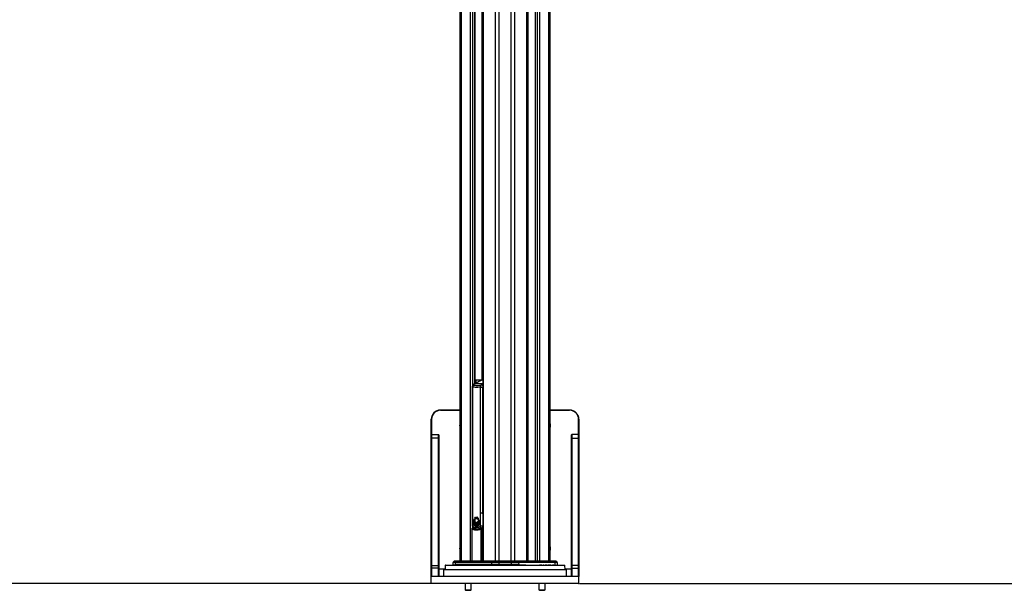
# Paper-space layout '3M DUO Wall Base Bracket' of a CAD drawing. Header units: millimetres. Extents: x 10 to 10067, y 20 to 7950.
# Tile 19 of 114: x 2826 to 4428, y 930 to 1858. Entities that reach past the tile are written whole.
import ezdxf

# ---------------------------------------------------------------- set-up
doc = ezdxf.new("R2010")
doc.units = ezdxf.units.MM
doc.layers.add('COMPONENT_GEOMETRY', color=7, linetype='Continuous')
doc.styles.add('SLDTEXTSTYLE0', font='TXT', dxfattribs={"width": 0.75})
doc.dimstyles.new('SLDDIMSTYLE1', dxfattribs={"dimtxt": 75, "dimasz": 3.302, "dimexe": 0, "dimexo": 0.0625, "dimgap": 18.75, "dimtad": 0, "dimtih": 1, "dimtoh": 1, "dimdec": 0, "dimrnd": 1e-09, "dimzin": 12, "dimdsep": 46, "dimtxsty": 'SLDTEXTSTYLE0', "dimsah": 1, "dimcen": 0.09, "dimadec": 0, "dimazin": 3, "dimtfac": 1, "dimtdec": 0, "dimtofl": 0, "dimtmove": 0, "dimatfit": 3, "dimfxl": 1, "dimfrac": 2, "dimtolj": 1, "dimtzin": 12, "dimarcsym": 0})

# ---------------------------------------------------------------- blocks, each defined once
blk = doc.blocks.new('_D_31')
at = {"layer": 'COMPONENT_GEOMETRY', "color": 7}
for p, q in [((3546.3, 3861.9), (291.4, 3861.9)), ((294.6, 3861.9), (294.6, 2461.2)), ((294.6, 941.4), (294.6, 2342.1)), ((3494.9, 941.4), (291.4, 941.4))]:
    blk.add_line(p, q, dxfattribs=at)
for points in [[(294.6, 3861.9), (294.1, 3858.6), (295.1, 3858.6)], [(294.6, 941.4), (295.1, 944.7), (294.1, 944.7)]]:
    blk.add_solid(points, dxfattribs=at)
at = {"layer": 'COMPONENT_GEOMETRY', "color": 7, "insert": (183.8, 2438.8), "char_height": 75, "attachment_point": 1, "style": 'SLDTEXTSTYLE0'}
blk.add_mtext('2921', dxfattribs=at)
blk = doc.blocks.new('_D_32')
at = {"layer": 'COMPONENT_GEOMETRY', "color": 7}
for p, q in [((6592.4, 3169.2), (6186.1, 3169.2)), ((6189.3, 3169.2), (6189.3, 2114.8)), ((6189.3, 941.4), (6189.3, 1995.7)), ((3736.5, 941.4), (6192.5, 941.4))]:
    blk.add_line(p, q, dxfattribs=at)
for points in [[(6189.3, 3169.2), (6188.8, 3165.9), (6189.8, 3165.9)], [(6189.3, 941.4), (6189.8, 944.7), (6188.8, 944.7)]]:
    blk.add_solid(points, dxfattribs=at)
at = {"layer": 'COMPONENT_GEOMETRY', "color": 7, "insert": (6078.5, 2092.4), "char_height": 75, "attachment_point": 1, "style": 'SLDTEXTSTYLE0'}
blk.add_mtext('2228', dxfattribs=at)

psp = doc.layouts.new('3M DUO Wall Base Bracket')

# ---------------------------------------------------------------- linework, layer by layer
at = {"color": 8, "linetype": 'Continuous', "lineweight": 25}
for p, q in [((3600.16, 977.9), (3600.16, 3851.9)), ((3605.7, 3851.9), (3605.7, 977.9)), ((3625.68, 977.9), (3625.68, 3851.9)), ((3631.22, 3851.9), (3631.22, 977.9)), ((3544.42, 2774.11), (3544.42, 977.9)), ((3559.66, 977.9), (3559.66, 2771.93)), ((3562.74, 2771.93), (3562.74, 1262.84)), ((3566.63, 1266.28), (3566.63, 2771.93)), ((3578.48, 1272.4), (3578.48, 2776.6)), ((3580.11, 2781.04), (3580.11, 977.9)), ((3651.26, 977.9), (3651.26, 2781.04)), ((3652.9, 2776.6), (3652.9, 977.9)), ((3664.74, 2771.93), (3664.74, 977.9)), ((3668.63, 977.9), (3668.63, 2771.93)), ((3671.72, 2771.93), (3671.72, 977.9)), ((3686.96, 977.9), (3686.96, 2774.11)), ((3567.21, 1271.9), (3566.85, 1271.9)), ((3567.21, 1266.57), (3567.21, 1271.9)), ((3567.91, 1271.9), (3567.91, 1266.93)), ((3577.54, 1271.9), (3567.91, 1271.9)), ((3579.42, 1271.91), (3577.81, 1271.91)), ((3579.42, 1272.36), (3578.42, 1272.18)), ((3579.42, 1272.32), (3578.51, 1272.18)), ((3578.76, 1265.81), (3579.42, 1266.16)), ((3562.21, 1260.44), (3562.86, 1260.44)), ((3579.25, 1260.12), (3579.42, 1245.13)), ((3542.74, 1222.9), (3510.69, 1222.9)), ((3720.69, 1222.9), (3688.64, 1222.9)), ((3496.19, 1208.4), (3496.19, 1183.4)), ((3735.19, 1183.4), (3735.19, 1208.4)), ((3579.21, 1055.9), (3579.42, 1059.15)), ((3562.21, 1055.9), (3562.86, 1055.9)), ((3567.55, 1047.47), (3567.49, 1047.47)), ((3569.61, 1048.91), (3569.54, 1048.91)), ((3561.43, 1030.13), (3561.69, 1030.13)), ((3561.69, 1030.13), (3561.69, 977.9)), ((3562.7, 1031.06), (3563.33, 1030.76)), ((3562.74, 1033.67), (3562.74, 1031.15)), ((3577.06, 977.9), (3577.06, 1030.13)), ((3578.38, 1030.13), (3578.38, 977.9)), ((3507.69, 965.4), (3518.11, 965.4)), ((3546.79, 970.91), (3518.25, 970.91)), ((3713.12, 970.91), (3546.79, 970.91)), ((3637.79, 971.88), (3649.64, 971.88)), ((3672.51, 971.88), (3673.48, 971.88)), ((3682.93, 971.88), (3683.28, 971.88)), ((3685.31, 971.88), (3688.16, 971.88)), ((3693.05, 971.88), (3693.9, 971.88)), ((3696.85, 971.88), (3697.75, 971.88)), ((3699.86, 971.88), (3700.52, 971.88)), ((3713.27, 965.4), (3723.69, 965.4))]:
    psp.add_line(p, q, dxfattribs=at)
at = {"color": 7, "linetype": 'Continuous', "lineweight": 25}
for p, q in [((3542.74, 977.9), (3542.74, 2774.68)), ((3566.85, 1266.39), (3566.85, 2771.93)), ((3579.42, 2779.5), (3579.42, 977.9)), ((3651.96, 977.9), (3651.96, 2779.5)), ((3664.53, 2771.93), (3664.53, 977.9)), ((3688.64, 2774.68), (3688.64, 977.9)), ((3575.09, 1270.62), (3565.49, 1265.69)), ((3578.76, 1265.81), (3566.03, 1265.81)), ((3566.85, 1272.4), (3567.57, 1272.4)), ((3567.21, 1271.9), (3567.91, 1271.9)), ((3567.57, 1272.4), (3579.42, 1272.4)), ((3577.03, 1271.65), (3576.41, 1271.65)), ((3577.03, 1271.65), (3576.41, 1271.65)), ((3577.26, 1271.77), (3576.79, 1271.52)), ((3578, 1272.11), (3577.26, 1271.77)), ((3562.21, 1260.44), (3562.21, 1055.9)), ((3562.86, 1260.44), (3562.86, 1055.9)), ((3575.75, 1260.44), (3579.21, 1260.44)), ((3575.75, 1055.9), (3575.75, 1260.44)), ((3579.21, 1260.44), (3579.21, 1055.9)), ((3510.69, 1223.4), (3542.74, 1223.4)), ((3688.64, 1223.4), (3720.69, 1223.4)), ((3495.69, 1208.4), (3496.19, 1208.4)), ((3495.69, 1182.9), (3495.69, 1208.4)), ((3735.19, 1208.4), (3735.69, 1208.4)), ((3735.69, 1208.4), (3735.69, 1182.9)), ((3495.69, 970.22), (3495.69, 1177.47)), ((3496.19, 1183.4), (3507.19, 1183.4)), ((3496.19, 1177.69), (3496.19, 970.43)), ((3507.19, 1177.69), (3496.19, 1177.69)), ((3507.19, 970.43), (3507.19, 1177.69)), ((3507.69, 1177.47), (3507.69, 970.22)), ((3723.69, 970.22), (3723.69, 1177.47)), ((3735.19, 1183.4), (3724.19, 1183.4)), ((3724.19, 1177.69), (3724.19, 970.43)), ((3724.19, 1177.69), (3735.19, 1177.69)), ((3735.19, 970.43), (3735.19, 1177.69)), ((3735.69, 1177.47), (3735.69, 970.22)), ((3564.43, 1041.66), (3564.5, 1041.66)), ((3564.43, 1040.45), (3564.44, 1041.66)), ((3564.43, 1041.66), (3564.44, 1041.66)), ((3566.75, 1041.51), (3564.43, 1040.45)), ((3564.44, 1041.66), (3566.53, 1041.99)), ((3564.47, 1042.05), (3564.66, 1043.21)), ((3566.53, 1041.99), (3564.47, 1042.05)), ((3564.47, 1039.95), (3566.75, 1041.51)), ((3564.5, 1041.66), (3564.51, 1041.66)), ((3564.66, 1043.21), (3566.32, 1042.67)), ((3564.66, 1043.21), (3564.66, 1043.21)), ((3567.01, 1041.13), (3564.71, 1038.62)), ((3564.73, 1043.21), (3564.8, 1043.21)), ((3566.32, 1042.67), (3564.76, 1043.58)), ((3564.84, 1038.15), (3567.01, 1041.13)), ((3565.74, 1041.96), (3565.81, 1041.96)), ((3565.83, 1049.32), (3566.14, 1049.03)), ((3565.9, 1049.32), (3566.1, 1049.13)), ((3566.36, 1042.67), (3566.32, 1042.67)), ((3566.58, 1041.99), (3566.53, 1041.99)), ((3566.54, 1041.98), (3566.72, 1041.99)), ((3566.8, 1041.51), (3566.75, 1041.51)), ((3566.97, 1040.91), (3567.13, 1041.13)), ((3567.06, 1041.13), (3567.01, 1041.13)), ((3567.49, 1047.47), (3568.88, 1048.05)), ((3567.94, 1048.52), (3568.01, 1048.52)), ((3568.9, 1047.12), (3568.8, 1047.12)), ((3568.95, 1048.05), (3568.88, 1048.05)), ((3568.93, 1047.12), (3569.08, 1047.08)), ((3569.68, 1048.91), (3569.39, 1048.78)), ((3570.27, 1048.97), (3569.75, 1048.91)), ((3570.45, 1041.06), (3570.39, 1041.06)), ((3570.94, 1042.39), (3571.02, 1042.39)), ((3571.02, 1047.76), (3570.96, 1047.76)), ((3571.08, 1046.48), (3571.02, 1046.48)), ((3571.02, 1042.39), (3571.09, 1042.39)), ((3571.13, 1047.33), (3571.19, 1047.33)), ((3574.21, 1041.13), (3573.92, 1038.7)), ((3574.01, 1042.41), (3574.3, 1041.86)), ((3574.16, 1041.86), (3574.17, 1041.86)), ((3574.19, 1041.13), (3574.21, 1041.13)), ((3579.21, 1055.9), (3575.75, 1055.9)), ((3561.43, 1030.13), (3561.43, 977.9)), ((3565.24, 1031.26), (3562.39, 1031.13)), ((3564.42, 1040.45), (3564.43, 1040.45)), ((3564.71, 1038.62), (3564.47, 1039.95)), ((3564.49, 1040.45), (3564.56, 1040.45)), ((3564.6, 1039.95), (3564.53, 1039.95)), ((3564.71, 1038.62), (3564.71, 1038.62)), ((3564.78, 1038.62), (3564.85, 1038.62)), ((3565.39, 1036.81), (3564.84, 1038.15)), ((3564.84, 1038.15), (3564.84, 1038.15)), ((3564.98, 1038.15), (3564.91, 1038.15)), ((3566.57, 1035.22), (3565.65, 1036.35)), ((3565.68, 1036.35), (3565.65, 1036.35)), ((3565.82, 1036.35), (3565.75, 1036.35)), ((3568.19, 1034.24), (3566.96, 1034.89)), ((3567.01, 1034.89), (3566.96, 1034.89)), ((3567.15, 1034.89), (3567.08, 1034.89)), ((3567.31, 1040.79), (3567.25, 1040.79)), ((3567.28, 1040.48), (3567.38, 1040.79)), ((3567.68, 1040.5), (3567.62, 1040.5)), ((3567.76, 1039.9), (3567.82, 1040.5)), ((3568.16, 1040.19), (3568.09, 1040.19)), ((3568.4, 1039.48), (3568.3, 1040.19)), ((3568.72, 1040.43), (3568.79, 1040.43)), ((3568.79, 1040.19), (3568.72, 1040.19)), ((3570.19, 1034.22), (3568.72, 1034.12)), ((3568.79, 1034.12), (3568.72, 1034.12)), ((3569.13, 1039.72), (3568.93, 1040.19)), ((3569.61, 1040.34), (3569.54, 1040.34)), ((3569.95, 1040.08), (3569.75, 1040.34)), ((3572.17, 1035.44), (3570.7, 1034.4)), ((3570.76, 1034.4), (3570.83, 1034.4)), ((3570.83, 1034.4), (3570.9, 1034.4)), ((3570.93, 1029.9), (3571.55, 1029.81)), ((3570.93, 1029.9), (3571.64, 1029.9)), ((3573.67, 1037.89), (3572.62, 1035.95)), ((3573.91, 1038.7), (3573.92, 1038.7)), ((3573.92, 1029.61), (3574.63, 1029.63)), ((3577.06, 1030.13), (3578.38, 1030.13)), ((3577.35, 1031.27), (3577.11, 1031.52)), ((3579.42, 1031.2), (3577.68, 1031.13)), ((3532.78, 977.61), (3531.28, 976.11)), ((3536.12, 977.61), (3532.78, 977.61)), ((3533.49, 977.9), (3536.71, 977.9)), ((3536.12, 977.61), (3534.87, 976.11)), ((3536.12, 977.61), (3594.65, 977.61)), ((3595.04, 977.9), (3536.71, 977.9)), ((3594.65, 977.61), (3593.81, 976.11)), ((3594.65, 977.61), (3605.7, 977.61)), ((3605.7, 977.9), (3595.04, 977.9)), ((3625.68, 977.9), (3605.7, 977.9)), ((3605.7, 977.61), (3605.7, 976.11)), ((3605.7, 977.61), (3625.68, 977.61)), ((3636.34, 977.9), (3625.68, 977.9)), ((3625.68, 977.61), (3625.68, 976.11)), ((3625.68, 977.61), (3636.73, 977.61)), ((3636.34, 977.9), (3694.67, 977.9)), ((3636.73, 977.61), (3637.56, 976.11)), ((3695.26, 977.61), (3636.73, 977.61)), ((3694.67, 977.9), (3697.89, 977.9)), ((3695.26, 977.61), (3696.51, 976.11)), ((3698.6, 977.61), (3695.26, 977.61)), ((3698.6, 977.61), (3700.1, 976.11)), ((3495.69, 953.4), (3495.69, 966.15)), ((3496.19, 966.15), (3495.69, 966.15)), ((3496.19, 970.43), (3507.19, 970.43)), ((3496.19, 966.15), (3496.19, 953.4)), ((3507.19, 966.15), (3496.19, 966.15)), ((3507.19, 953.4), (3507.19, 966.15)), ((3507.69, 966.15), (3507.19, 966.15)), ((3507.69, 966.15), (3507.69, 953.4)), ((3516.69, 964.4), (3515.69, 963.4)), ((3515.69, 963.4), (3515.69, 953.4)), ((3544.98, 963.4), (3515.69, 963.4)), ((3516.69, 964.4), (3545.69, 964.4)), ((3518.25, 970.91), (3518.08, 964.4)), ((3518.75, 971.4), (3547.15, 971.4)), ((3529.41, 971.68), (3529.41, 971.4)), ((3529.46, 971.65), (3529.46, 971.4)), ((3530.99, 975.43), (3530.86, 971.88)), ((3530.86, 971.88), (3534.53, 971.88)), ((3534.63, 975.43), (3530.99, 975.43)), ((3531.28, 976.11), (3534.87, 976.11)), ((3534.63, 975.43), (3534.53, 971.88)), ((3593.58, 971.88), (3534.53, 971.88)), ((3534.63, 975.43), (3593.65, 975.43)), ((3593.81, 976.11), (3534.87, 976.11)), ((3715.69, 963.4), (3544.98, 963.4)), ((3545.69, 964.4), (3714.69, 964.4)), ((3547.15, 971.4), (3712.62, 971.4)), ((3593.65, 975.43), (3593.58, 971.88)), ((3605.7, 971.88), (3593.58, 971.88)), ((3593.65, 975.43), (3605.7, 975.43)), ((3605.7, 976.11), (3593.81, 976.11)), ((3625.68, 976.11), (3605.7, 976.11)), ((3605.7, 975.43), (3605.7, 971.88)), ((3605.7, 975.43), (3625.68, 975.43)), ((3625.68, 971.88), (3605.7, 971.88)), ((3637.56, 976.11), (3625.68, 976.11)), ((3625.68, 975.43), (3625.68, 971.88)), ((3625.68, 975.43), (3637.73, 975.43)), ((3637.79, 971.88), (3625.68, 971.88)), ((3637.56, 976.11), (3696.51, 976.11)), ((3637.73, 975.43), (3637.79, 971.88)), ((3696.75, 975.43), (3637.73, 975.43)), ((3649.85, 971.65), (3649.85, 971.4)), ((3652.52, 971.68), (3652.52, 971.4)), ((3653.34, 971.68), (3653.34, 971.4)), ((3654.25, 971.68), (3654.25, 971.4)), ((3655.55, 971.68), (3655.55, 971.4)), ((3657.29, 971.68), (3657.29, 971.4)), ((3657.33, 971.65), (3657.33, 971.68)), ((3658.89, 971.4), (3658.89, 971.68)), ((3661.28, 971.4), (3661.28, 971.68)), ((3663.76, 971.4), (3663.76, 971.68)), ((3665.84, 971.4), (3665.84, 971.68)), ((3666.98, 971.4), (3666.98, 971.68)), ((3667.06, 971.4), (3667.06, 971.68)), ((3668.97, 971.68), (3668.97, 971.4)), ((3671.44, 971.4), (3671.44, 971.68)), ((3671.61, 971.65), (3672.43, 971.65)), ((3672.43, 971.65), (3672.43, 971.4)), ((3672.43, 971.65), (3673.42, 971.65)), ((3673.42, 971.65), (3673.42, 971.4)), ((3673.42, 971.65), (3674.44, 971.65)), ((3674.44, 971.65), (3674.44, 971.4)), ((3674.44, 971.65), (3675.43, 971.65)), ((3674.5, 971.68), (3674.5, 971.65)), ((3675.43, 971.65), (3675.43, 971.4)), ((3677.37, 971.65), (3677.37, 971.4)), ((3678.61, 971.65), (3678.61, 971.4)), ((3680.75, 971.4), (3680.75, 971.68)), ((3680.75, 971.65), (3681.08, 971.65)), ((3681.08, 971.65), (3681.08, 971.4)), ((3681.49, 971.65), (3681.49, 971.4)), ((3681.49, 971.65), (3682.11, 971.65)), ((3682.11, 971.65), (3682.11, 971.4)), ((3682.48, 971.65), (3682.53, 971.65)), ((3682.53, 971.65), (3682.53, 971.4)), ((3682.53, 971.65), (3682.7, 971.65)), ((3682.7, 971.65), (3682.7, 971.4)), ((3683.41, 971.65), (3683.41, 971.4)), ((3684.59, 971.65), (3684.59, 971.4)), ((3684.97, 971.4), (3684.97, 971.68)), ((3685.13, 971.65), (3686.88, 971.65)), ((3686.88, 971.65), (3686.88, 971.4)), ((3686.88, 971.65), (3687.64, 971.65)), ((3687.64, 971.65), (3687.64, 971.4)), ((3687.73, 971.4), (3687.73, 971.65)), ((3687.76, 971.65), (3688.86, 971.65)), ((3688.41, 971.68), (3688.41, 971.65)), ((3688.78, 971.68), (3688.78, 971.65)), ((3688.86, 971.65), (3688.86, 971.4)), ((3689.2, 971.65), (3689.2, 971.4)), ((3689.2, 971.65), (3690.01, 971.65)), ((3690.01, 971.65), (3690.01, 971.4)), ((3690.69, 971.68), (3690.69, 971.4)), ((3692.68, 971.4), (3692.68, 971.68)), ((3692.85, 971.65), (3694.82, 971.65)), ((3694.82, 971.65), (3694.82, 971.4)), ((3694.82, 971.65), (3695.02, 971.65)), ((3695.02, 971.65), (3695.02, 971.4)), ((3695.02, 971.65), (3695.21, 971.65)), ((3695.21, 971.65), (3695.21, 971.4)), ((3695.64, 971.4), (3695.64, 971.68)), ((3696.51, 976.11), (3700.1, 976.11)), ((3696.75, 975.43), (3696.85, 971.88)), ((3700.39, 975.43), (3696.75, 975.43)), ((3698.11, 971.65), (3698.11, 971.4)), ((3699.06, 971.4), (3699.06, 971.68)), ((3700.39, 975.43), (3700.52, 971.88)), ((3701.96, 971.4), (3701.96, 971.68)), ((3713.29, 964.4), (3713.12, 970.91)), ((3715.69, 963.4), (3714.69, 964.4)), ((3715.69, 953.4), (3715.69, 963.4)), ((3723.69, 953.4), (3723.69, 966.15)), ((3724.19, 966.15), (3723.69, 966.15)), ((3735.19, 970.43), (3724.19, 970.43)), ((3724.19, 966.15), (3724.19, 953.4)), ((3724.19, 966.15), (3735.19, 966.15)), ((3735.19, 953.4), (3735.19, 966.15)), ((3735.69, 966.15), (3735.19, 966.15)), ((3735.69, 966.15), (3735.69, 953.4)), ((3496.19, 953.4), (3495.69, 953.4)), ((3495.69, 941.9), (3495.69, 952.9)), ((3735.69, 952.9), (3495.69, 952.9)), ((3496.19, 953.4), (3735.19, 953.4)), ((3735.69, 953.4), (3735.19, 953.4)), ((3735.69, 941.9), (3735.69, 952.9)), ((3495.69, 941.9), (3735.69, 941.9)), ((3735.19, 941.4), (3496.19, 941.4)), ((3550.59, 941.4), (3550.59, 931.23)), ((3550.59, 931.23), (3551.41, 930.4)), ((3550.59, 931.23), (3560.59, 931.23)), ((3551.41, 930.4), (3559.76, 930.4)), ((3559.76, 930.4), (3560.59, 931.23)), ((3560.59, 931.23), (3560.59, 941.4)), ((3670.79, 941.4), (3670.79, 931.23)), ((3670.79, 931.23), (3671.62, 930.4)), ((3670.79, 931.23), (3680.79, 931.23)), ((3671.62, 930.4), (3679.97, 930.4)), ((3679.97, 930.4), (3680.79, 931.23)), ((3680.79, 931.23), (3680.79, 941.4))]:
    psp.add_line(p, q, dxfattribs=at)
at = {"color": 8, "linetype": 'Continuous', "lineweight": 25, "flags": 128}
for points in [[(3565.49, 1265.69), (3565.69, 1265.77), (3566.03, 1265.81)], [(3577.81, 1271.91), (3576.47, 1271.18), (3566.03, 1265.81)], [(3578.76, 1265.81), (3579.11, 1265.77), (3579.42, 1265.66)], [(3562.39, 1031.13), (3562.52, 1031.12), (3562.7, 1031.06)], [(3577.06, 1030.13), (3577.01, 1030.32), (3577, 1030.49), (3577.01, 1030.65), (3577.05, 1030.79), (3577.12, 1030.91), (3577.21, 1030.99), (3577.24, 1031.01)], [(3577.75, 1031.36), (3577.59, 1031.3), (3577.35, 1031.27)], [(3578.38, 1030.13), (3578.35, 1030.38), (3578.29, 1030.6), (3578.2, 1030.8), (3578.07, 1030.96), (3577.92, 1031.07), (3577.77, 1031.13), (3577.68, 1031.13)]]:
    psp.add_lwpolyline(points, dxfattribs=at)
at = {"color": 7, "linetype": 'Continuous', "lineweight": 25, "flags": 128}
for points in [[(3572.46, 1269.27), (3572.86, 1269.81), (3573.84, 1270.75), (3574.94, 1271.37), (3576.11, 1271.64), (3576.41, 1271.65), (3576.02, 1271.63), (3574.86, 1271.33), (3573.76, 1270.69), (3572.79, 1269.72), (3572.46, 1269.27)], [(3510.69, 1222.9), (3510.69, 1223), (3510.69, 1223.09), (3510.69, 1223.18), (3510.69, 1223.25), (3510.69, 1223.31), (3510.69, 1223.36), (3510.69, 1223.39), (3510.69, 1223.4)], [(3720.69, 1222.9), (3720.69, 1223), (3720.69, 1223.09), (3720.69, 1223.18), (3720.69, 1223.25), (3720.69, 1223.31), (3720.69, 1223.36), (3720.69, 1223.39), (3720.69, 1223.4)], [(3495.69, 1177.47), (3495.69, 1178.64), (3495.69, 1179.7), (3495.69, 1180.63), (3495.69, 1181.43), (3495.69, 1182.06), (3495.69, 1182.52), (3495.69, 1182.8), (3495.69, 1182.9)], [(3496.19, 1177.69), (3496.09, 1177.68), (3496, 1177.67), (3495.91, 1177.65), (3495.84, 1177.62), (3495.77, 1177.59), (3495.73, 1177.55), (3495.7, 1177.51), (3495.69, 1177.47)], [(3496.19, 1183.4), (3496.19, 1183.3), (3496.19, 1183), (3496.19, 1182.52), (3496.19, 1181.85), (3496.19, 1181.02), (3496.19, 1180.03), (3496.19, 1178.91), (3496.19, 1177.69)], [(3507.19, 1177.69), (3507.19, 1178.91), (3507.19, 1180.03), (3507.19, 1181.02), (3507.19, 1181.85), (3507.19, 1182.52), (3507.19, 1183), (3507.19, 1183.3), (3507.19, 1183.4)], [(3507.69, 1177.47), (3507.68, 1177.51), (3507.65, 1177.55), (3507.6, 1177.59), (3507.54, 1177.62), (3507.47, 1177.65), (3507.38, 1177.67), (3507.29, 1177.68), (3507.19, 1177.69)], [(3507.69, 1182.9), (3507.69, 1182.8), (3507.69, 1182.52), (3507.69, 1182.06), (3507.69, 1181.43), (3507.69, 1180.63), (3507.69, 1179.7), (3507.69, 1178.64), (3507.69, 1177.47)], [(3723.69, 1177.47), (3723.69, 1178.64), (3723.69, 1179.7), (3723.69, 1180.63), (3723.69, 1181.43), (3723.69, 1182.06), (3723.69, 1182.52), (3723.69, 1182.8), (3723.69, 1182.9)], [(3724.19, 1177.69), (3724.09, 1177.68), (3724, 1177.67), (3723.91, 1177.65), (3723.84, 1177.62), (3723.77, 1177.59), (3723.73, 1177.55), (3723.7, 1177.51), (3723.69, 1177.47)], [(3724.19, 1183.4), (3724.19, 1183.3), (3724.19, 1183), (3724.19, 1182.52), (3724.19, 1181.85), (3724.19, 1181.02), (3724.19, 1180.03), (3724.19, 1178.91), (3724.19, 1177.69)], [(3735.19, 1177.69), (3735.19, 1178.91), (3735.19, 1180.03), (3735.19, 1181.02), (3735.19, 1181.85), (3735.19, 1182.52), (3735.19, 1183), (3735.19, 1183.3), (3735.19, 1183.4)], [(3735.69, 1177.47), (3735.68, 1177.51), (3735.65, 1177.55), (3735.6, 1177.59), (3735.54, 1177.62), (3735.47, 1177.65), (3735.38, 1177.67), (3735.29, 1177.68), (3735.19, 1177.69)], [(3735.69, 1182.9), (3735.69, 1182.8), (3735.69, 1182.52), (3735.69, 1182.06), (3735.69, 1181.43), (3735.69, 1180.63), (3735.69, 1179.7), (3735.69, 1178.64), (3735.69, 1177.47)], [(3566.54, 1042.75), (3566.43, 1043.51), (3566.5, 1044.61), (3566.82, 1045.61), (3567.34, 1046.41), (3568.03, 1046.94), (3568.79, 1047.12)], [(3566.63, 1041.32), (3566.65, 1041.33), (3566.94, 1041.51)], [(3566.85, 1040.67), (3566.93, 1040.78), (3567.2, 1041.13)], [(3568.08, 1048.52), (3567.72, 1048.54), (3567.58, 1048.56)], [(3568.08, 1048.52), (3567.72, 1048.54), (3567.58, 1048.56)], [(3605.7, 977.61), (3605.7, 977.67), (3605.7, 977.73), (3605.7, 977.78), (3605.7, 977.82), (3605.7, 977.86), (3605.7, 977.88), (3605.7, 977.89), (3605.7, 977.9)], [(3625.68, 977.9), (3625.68, 977.89), (3625.68, 977.88), (3625.68, 977.86), (3625.68, 977.82), (3625.68, 977.78), (3625.68, 977.73), (3625.68, 977.67), (3625.68, 977.61)], [(3496.19, 970.43), (3496.09, 970.43), (3496, 970.42), (3495.91, 970.4), (3495.84, 970.37), (3495.77, 970.34), (3495.73, 970.3), (3495.7, 970.26), (3495.69, 970.22)], [(3495.69, 966.15), (3495.69, 966.67), (3495.69, 967.2), (3495.69, 967.72), (3495.69, 968.23), (3495.69, 968.74), (3495.69, 969.25), (3495.69, 969.74), (3495.69, 970.22)], [(3496.19, 970.43), (3496.19, 969.93), (3496.19, 969.41), (3496.19, 968.88), (3496.19, 968.34), (3496.19, 967.8), (3496.19, 967.25), (3496.19, 966.7), (3496.19, 966.15)], [(3507.19, 966.15), (3507.19, 966.7), (3507.19, 967.25), (3507.19, 967.8), (3507.19, 968.34), (3507.19, 968.88), (3507.19, 969.41), (3507.19, 969.93), (3507.19, 970.43)], [(3507.69, 970.22), (3507.68, 970.26), (3507.65, 970.3), (3507.6, 970.34), (3507.54, 970.37), (3507.47, 970.4), (3507.38, 970.42), (3507.29, 970.43), (3507.19, 970.43)], [(3507.69, 970.22), (3507.69, 969.74), (3507.69, 969.25), (3507.69, 968.74), (3507.69, 968.23), (3507.69, 967.72), (3507.69, 967.2), (3507.69, 966.67), (3507.69, 966.15)], [(3593.31, 971.4), (3593.36, 971.41), (3593.41, 971.44), (3593.46, 971.48), (3593.5, 971.54), (3593.53, 971.61), (3593.56, 971.7), (3593.58, 971.79), (3593.58, 971.88)], [(3605.7, 975.43), (3605.7, 975.53), (3605.7, 975.62), (3605.7, 975.71), (3605.7, 975.8), (3605.7, 975.88), (3605.7, 975.96), (3605.7, 976.04), (3605.7, 976.11)], [(3605.7, 971.4), (3605.7, 971.41), (3605.7, 971.44), (3605.7, 971.48), (3605.7, 971.54), (3605.7, 971.61), (3605.7, 971.7), (3605.7, 971.79), (3605.7, 971.88)], [(3625.68, 975.43), (3625.68, 975.53), (3625.68, 975.62), (3625.68, 975.71), (3625.68, 975.8), (3625.68, 975.88), (3625.68, 975.96), (3625.68, 976.04), (3625.68, 976.11)], [(3625.68, 971.4), (3625.68, 971.41), (3625.68, 971.44), (3625.68, 971.48), (3625.68, 971.54), (3625.68, 971.61), (3625.68, 971.7), (3625.68, 971.79), (3625.68, 971.88)], [(3638.07, 971.4), (3638.02, 971.41), (3637.97, 971.44), (3637.92, 971.48), (3637.88, 971.54), (3637.84, 971.61), (3637.82, 971.7), (3637.8, 971.79), (3637.79, 971.88)], [(3724.19, 970.43), (3724.09, 970.43), (3724, 970.42), (3723.91, 970.4), (3723.84, 970.37), (3723.77, 970.34), (3723.73, 970.3), (3723.7, 970.26), (3723.69, 970.22)], [(3723.69, 966.15), (3723.69, 966.67), (3723.69, 967.2), (3723.69, 967.72), (3723.69, 968.23), (3723.69, 968.74), (3723.69, 969.25), (3723.69, 969.74), (3723.69, 970.22)], [(3724.19, 970.43), (3724.19, 969.93), (3724.19, 969.41), (3724.19, 968.88), (3724.19, 968.34), (3724.19, 967.8), (3724.19, 967.25), (3724.19, 966.7), (3724.19, 966.15)], [(3735.19, 966.15), (3735.19, 966.7), (3735.19, 967.25), (3735.19, 967.8), (3735.19, 968.34), (3735.19, 968.88), (3735.19, 969.41), (3735.19, 969.93), (3735.19, 970.43)], [(3735.69, 970.22), (3735.68, 970.26), (3735.65, 970.3), (3735.6, 970.34), (3735.54, 970.37), (3735.47, 970.4), (3735.38, 970.42), (3735.29, 970.43), (3735.19, 970.43)], [(3735.69, 970.22), (3735.69, 969.74), (3735.69, 969.25), (3735.69, 968.74), (3735.69, 968.23), (3735.69, 967.72), (3735.69, 967.2), (3735.69, 966.67), (3735.69, 966.15)], [(3495.69, 952.9), (3495.69, 953.09), (3495.69, 953.4)], [(3735.69, 953.4), (3735.69, 953.09), (3735.69, 952.9)]]:
    psp.add_lwpolyline(points, dxfattribs=at)
at = {"color": 7, "linetype": 'Continuous', "lineweight": 25}
for centre, radius, start, end in [((3568.78, 1260.69), 5.82, 118.20232, 144.93845), ((3567.65, 1271.96), 0.447, 101.44244, 188.03763), ((3567.47, 1271.96), 0.445, 351.50503, 77.56937), ((3581.51, 1260.69), 5.82, 118.20232, 144.93845), ((3579.99, 1267.88), 4.58, 110.15249, 118.44348), ((3579.97, 1267.91), 4.51, 108.88183, 117.2643), ((3578.41, 1270.97), 1.21, 89.846, 109.96355), ((3510.69, 1208.4), 15, 90, 180), ((3510.69, 1208.4), 14.5, 90, 180), ((3720.69, 1208.4), 15, 0, 90), ((3720.69, 1208.4), 14.5, 0, 90), ((3550.69, 1198.4), 9, 152.01359, 207.98641), ((3680.69, 1198.4), 9, 0, 27.98641), ((3680.69, 1198.4), 9, 332.01359, 0), ((3496.19, 1182.9), 0.5, 90, 180), ((3507.19, 1182.9), 0.5, 0, 90), ((3724.19, 1182.9), 0.5, 90, 180), ((3735.19, 1182.9), 0.5, 0, 90), ((3574.18, 1041), 9.78, 176.16291, 183.25956), ((3562.28, 1048.42), 8.26, 285.03225, 303.19023), ((3564.49, 1048.41), 6.75, 269.49058, 288.02581), ((3573.78, 1041.05), 9.37, 166.68474, 173.83114), ((3565.81, 1051.49), 9.53, 261.84626, 274.58912), ((3561, 1047.68), 8.47, 294.16442, 313.26497), ((3574.25, 1041), 9.78, 176.16291, 183.25956), ((3562.35, 1048.42), 8.26, 285.03225, 303.19023), ((3564.56, 1048.41), 6.75, 269.49058, 288.02581), ((3573.85, 1041.05), 9.37, 166.68474, 173.83114), ((3565.88, 1051.49), 9.53, 261.84626, 274.58912), ((3561.07, 1047.68), 8.47, 294.16442, 313.26497), ((3564.63, 1048.41), 6.75, 269.49058, 288.02581), ((3565.95, 1051.43), 9.47, 261.82102, 270.029), ((3561.14, 1047.68), 8.47, 294.16442, 313.26497), ((3567.83, 1050.24), 7.72, 245.75182, 259.06103), ((3555.91, 1049.22), 13.78, 309.69001, 324.05736), ((3567.9, 1050.24), 7.72, 245.75182, 259.06103), ((3570.85, 1042.15), 6.25, 121.7828, 166.83741), ((3570.8, 1052.37), 10.66, 235.50554, 245.44773), ((3555.98, 1049.22), 13.78, 309.69001, 324.05736), ((3568.01, 1050.35), 7.83, 245.80833, 255.86533), ((3570.92, 1042.15), 6.25, 121.7828, 166.83741), ((3570.87, 1052.37), 10.66, 235.50554, 245.44773), ((3555.16, 1047.65), 13.57, 315.52212, 331.28047), ((3555.23, 1047.65), 13.57, 315.52212, 331.28047), ((3555.3, 1047.65), 13.57, 315.52212, 331.28047), ((3568.7, 1052.06), 4.02, 223.05158, 273.56719), ((3568, 1052.11), 3.58, 231.2911, 296.67785), ((3565.89, 1051.49), 9.53, 269.99633, 274.58646), ((3568.21, 1052.27), 3.75, 232.04865, 269.14678), ((3571.01, 1041.11), 7.24, 106.54274, 118.52169), ((3571.08, 1041.11), 7.24, 106.54274, 118.52169), ((3568.7, 1042.47), 2.05, 276.12739, 324.94858), ((3566.41, 1031.43), 10.45, 44.0604, 67.21861), ((3563.13, 1030.41), 12.93, 35.37381, 55.49599), ((3566.48, 1031.43), 10.45, 44.0604, 67.21861), ((3566.55, 1031.43), 10.45, 44.0604, 67.21861), ((3563.16, 1030.37), 12.98, 35.39367, 54.83259), ((3569.66, 1034.24), 8.25, 56.65297, 81.03188), ((3569.73, 1034.24), 8.25, 56.65297, 81.03188), ((3554.15, 1031.88), 22.36, 26.50214, 40.77611), ((3554.22, 1031.88), 22.36, 26.50214, 40.77611), ((3554.57, 1032.1), 22.01, 29.13212, 40.83135), ((3551.79, 1033.5), 23.88, 20.49913, 33.31406), ((3569.74, 1034.14), 8.37, 56.74016, 76.11861), ((3551.86, 1033.5), 23.88, 20.49913, 33.31406), ((3564.64, 1040.99), 9.56, 346.09441, 0.83803), ((3564.71, 1040.99), 9.56, 346.09441, 0.83803), ((3562.43, 1030.13), 1, 92.50059, 180), ((3562.84, 1029.88), 1.18, 96.94447, 167.85211), ((3573.74, 1040.95), 9.33, 186.15528, 194.49559), ((3573.81, 1040.95), 9.33, 186.15528, 194.49559), ((3573.88, 1040.95), 9.33, 186.15528, 194.49559), ((3556.08, 1049.11), 13.62, 309.64956, 322.13314), ((3572.38, 1040.54), 7.91, 197.63703, 208.15376), ((3572.45, 1040.54), 7.91, 197.63703, 208.15376), ((3572.52, 1040.54), 7.91, 197.63703, 208.15376), ((3553.08, 1045.16), 14.89, 325.90295, 342.94236), ((3553.36, 1045.03), 14.64, 325.83461, 339.96793), ((3553.36, 1045.03), 14.65, 325.83462, 339.96792), ((3549.85, 1044.68), 17.89, 332.22683, 347.42422), ((3570.63, 1039.49), 5.87, 212.44673, 226.81506), ((3549.92, 1044.68), 17.89, 332.22683, 347.42422), ((3570.74, 1039.52), 5.91, 212.47415, 225.41544), ((3549.99, 1044.68), 17.89, 332.22683, 347.42422), ((3570.77, 1039.49), 5.87, 212.44673, 226.81506), ((3540.7, 1043.2), 27.11, 342.87642, 354.28154), ((3540.77, 1043.2), 27.11, 342.87642, 354.28154), ((3540.87, 1043.17), 27.01, 342.86606, 353.00598), ((3551.91, 1045.66), 16.29, 337.41829, 342.60016), ((3547.1, 1040.11), 20.59, 345.29297, 1.07423), ((3569.49, 1038.15), 4.1, 232.81227, 252.54633), ((3547.17, 1040.11), 20.59, 345.29297, 1.07423), ((3547.24, 1040.11), 20.59, 345.29297, 1.07423), ((3569.63, 1038.15), 4.1, 232.81227, 252.54633), ((3548.46, 1035.08), 20.35, 357.30619, 14.56746), ((3547.6, 1036.87), 20.83, 352.74267, 9.1805), ((3548.53, 1035.08), 20.35, 357.30619, 14.56746), ((3547.67, 1036.87), 20.83, 352.74267, 9.1805), ((3548.6, 1035.08), 20.35, 357.30619, 14.56746), ((3547.64, 1036.87), 20.86, 352.75002, 7.16477), ((3552.96, 1031.58), 18.02, 8.99613, 28.55309), ((3550.83, 1032.63), 19.49, 4.65728, 22.83344), ((3569.3, 1037.57), 3.49, 261.63465, 285.86361), ((3553.03, 1031.58), 18.02, 8.99613, 28.55309), ((3550.9, 1032.63), 19.49, 4.65728, 22.83344), ((3553.1, 1031.58), 18.02, 8.99613, 28.55309), ((3550.75, 1032.61), 19.64, 4.69534, 20.88787), ((3560.98, 1031.11), 12.63, 22.51979, 46.90216), ((3557.55, 1030.8), 15.38, 17.55942, 38.349), ((3561.05, 1031.11), 12.63, 22.51979, 46.90216), ((3557.62, 1030.8), 15.38, 17.55942, 38.349), ((3561.12, 1031.11), 12.63, 22.51979, 46.90216), ((3557.51, 1030.75), 15.5, 17.60244, 37.01855), ((3568.86, 1038.57), 4.59, 294.50967, 316.8935), ((3566.82, 1040.27), 7.25, 323.44218, 340.82792), ((3566.89, 1040.27), 7.25, 323.44218, 340.82792), ((3577.71, 1034.47), 3, 191.83708, 258.54505), ((3579.17, 1130.32), 95.12, 267.80964, 270.1573), ((3577.72, 1030.13), 1, 92.17406, 118.84934), ((3550.69, 998.4), 9, 152.01359, 207.98641), ((3680.69, 998.4), 9, 0, 27.98641), ((3680.69, 998.4), 9, 332.01359, 0), ((3533.49, 976.9), 1, 90, 135), ((3536.73, 977.13), 0.77, 91.16368, 141.73675), ((3595.09, 977.42), 0.483, 96.39593, 157.18679), ((3636.29, 977.42), 0.483, 22.81321, 83.60407), ((3694.65, 977.13), 0.77, 38.26325, 88.83632), ((3697.89, 976.9), 1, 45, 90), ((3518.75, 970.9), 0.5, 90, 178.5), ((3530.36, 971.9), 0.5, 270, 358), ((3531.99, 975.4), 1, 135, 178), ((3534.07, 971.86), 0.461, 275.49035, 2.97626), ((3535.73, 975.41), 1.1, 141.2019, 178.9958), ((3595.13, 975.43), 1.47, 152.90347, 180.01596), ((3636.25, 975.43), 1.47, 359.98404, 27.09653), ((3695.65, 975.41), 1.1, 1.0042, 38.7981), ((3699.39, 975.4), 1, 2, 45), ((3701.01, 971.9), 0.5, 182, 210.68315), ((3712.62, 970.9), 0.5, 1.5, 90), ((3496.19, 952.9), 0.5, 90, 180), ((3735.19, 952.9), 0.5, 0, 90), ((3496.19, 941.9), 0.5, 180, 270), ((3735.19, 941.9), 0.5, 270, 0)]:
    psp.add_arc(centre, radius, start, end, dxfattribs=at)
at = {"color": 8, "linetype": 'Continuous', "lineweight": 25}
for centre, radius, start, end in [((3577.8, 1270.75), 1.16, 89.36177, 118.03804), ((3563.92, 1263.14), 0.896, 83.79454, 140.63444), ((3576.3, 1259.91), 4.14, 41.21612, 83.93767), ((3562.98, 1031.92), 3.34, 88.55487, 99.84892), ((3565.52, 1033.16), 1.88, 158.48896, 231.72077), ((3580.11, 1033.56), 2.37, 226.05256, 253.08375), ((3697.43, 971.9), 0.575, 181.43348, 206.00405)]:
    psp.add_arc(centre, radius, start, end, dxfattribs=at)
for centre, major_axis, ratio, start_param, end_param in [((3460.73, 1056.46), (268.4, 0), 0.1023206, 5.1021086, 5.1131128), ((3573.32, 1053.44), (3.3, 23.43), 0.7000837, 3.2399493, 3.5833907), ((3461.38, 1056.46), (307.95, 0), 0.0924282, 5.1021086, 5.1057722)]:
    psp.add_ellipse(centre, major_axis=major_axis, ratio=ratio, start_param=start_param, end_param=end_param, dxfattribs=at)
at = {"color": 7, "linetype": 'Continuous', "lineweight": 25}
for points, knots in [([(3565.49, 1265.69), (3565.23, 1265.54), (3564.58, 1265.17), (3563.83, 1264.48), (3563.39, 1263.91), (3563.22, 1263.71)], [0, 0, 0, 0, 0.3024858, 0.7455661, 1, 1, 1, 1]), ([(3576.78, 1271.5), (3576.7, 1271.46), (3576.57, 1271.38), (3576.35, 1271.2), (3575.8, 1270.94), (3575.32, 1270.7), (3574.96, 1270.53)], [0, 0, 0, 0, 0.2695813, 0.4569015, 0.5969268, 1, 1, 1, 1]), ([(3576.85, 1271.51), (3576.77, 1271.48), (3576.64, 1271.41), (3576.43, 1271.25), (3575.9, 1271), (3575.44, 1270.78), (3575.11, 1270.62)], [0, 0, 0, 0, 0.257965, 0.4557255, 0.6035362, 1, 1, 1, 1]), ([(3579.42, 1272.38), (3579.13, 1272.36), (3578.64, 1272.33), (3578.2, 1272.16), (3578.01, 1272.08)], [0, 0, 0, 0, 0.5881645, 1, 1, 1, 1]), ([(3563.23, 1263.7), (3563.22, 1263.69), (3562.95, 1263.39), (3562.61, 1262.64), (3562.26, 1261.56), (3562.24, 1260.79), (3562.23, 1260.44)], [0, 0, 0, 0, 0.0212103, 0.3537525, 0.6987575, 1, 1, 1, 1]), ([(3563.23, 1263.37), (3563.21, 1263.35), (3562.95, 1263.05), (3562.62, 1262.29), (3562.29, 1261.2), (3562.27, 1260.44), (3562.27, 1260.09)], [0, 0, 0, 0, 0.0234403, 0.357687, 0.7044206, 1, 1, 1, 1]), ([(3564.01, 1264.03), (3563.96, 1263.95), (3563.61, 1263.48), (3563.05, 1262.33), (3562.93, 1261.1), (3562.86, 1260.44)], [0, 0, 0, 0, 0.0809631, 0.5029483, 1, 1, 1, 1]), ([(3575.75, 1260.44), (3575.09, 1260.4), (3572.91, 1260.28), (3568.53, 1260.15), (3565, 1260.33), (3562.86, 1260.44)], [0, 0, 0, 0, 0.149319, 0.4868131, 1, 1, 1, 1]), ([(3564.01, 1264.03), (3565, 1263.86), (3566.98, 1263.52), (3570.51, 1263.36), (3573.79, 1263.6), (3576.02, 1263.92), (3576.74, 1264.03)], [0, 0, 0, 0, 0.2612514, 0.5245178, 0.8454398, 1, 1, 1, 1]), ([(3575.75, 1260.44), (3575.8, 1261.1), (3575.87, 1262.33), (3576.38, 1263.48), (3576.69, 1263.95), (3576.74, 1264.03)], [0, 0, 0, 0, 0.4970517, 0.9190369, 1, 1, 1, 1]), ([(3562.23, 1055.9), (3562.23, 1052.68), (3562.22, 1045.78), (3562.35, 1038.88), (3562.42, 1035.22)], [0, 0, 0, 0, 0.4679221, 1, 1, 1, 1]), ([(3562.86, 1055.9), (3562.87, 1053.36), (3562.88, 1046.47), (3562.99, 1039.6), (3563.06, 1035.26)], [0, 0, 0, 0, 0.370217, 1, 1, 1, 1]), ([(3564.76, 1043.58), (3565, 1044.27), (3565.5, 1045.65), (3566.55, 1046.88), (3567.27, 1047.33), (3567.49, 1047.47)], [0, 0, 0, 0, 0.4088188, 0.8176277, 1, 1, 1, 1]), ([(3565.73, 1049.32), (3566.22, 1049.03), (3567.2, 1048.44), (3568.55, 1048.49), (3569.3, 1048.81), (3569.54, 1048.91)], [0, 0, 0, 0, 0.40731149, 0.81462962, 1, 1, 1, 1]), ([(3568.88, 1048.05), (3568.31, 1048.07), (3567.18, 1048.1), (3566.21, 1048.91), (3565.73, 1049.32)], [0, 0, 0, 0, 0.4994666, 1, 1, 1, 1]), ([(3568.72, 1047.12), (3568.46, 1047.08), (3567.93, 1047), (3567.23, 1046.43), (3566.7, 1045.58), (3566.4, 1044.52), (3566.36, 1043.38), (3566.58, 1042.28), (3567.04, 1041.35), (3567.7, 1040.69), (3568.47, 1040.38), (3569.27, 1040.46), (3570.02, 1040.9), (3570.57, 1041.59), (3570.79, 1042.16), (3570.88, 1042.39)], [0, 0, 0, 0, 0.0786963, 0.1573915, 0.2360909, 0.3148007, 0.3934984, 0.4721792, 0.550866, 0.6295728, 0.7082788, 0.7869751, 0.8656636, 0.9443566, 1, 1, 1, 1]), ([(3571.02, 1046.48), (3570.96, 1046.52), (3570.8, 1046.63), (3570.41, 1046.59), (3569.91, 1046.82), (3569.33, 1047.08), (3568.93, 1047.11), (3568.72, 1047.12)], [0, 0, 0, 0, 0.0766786, 0.2283283, 0.480719, 0.7367172, 1, 1, 1, 1]), ([(3568.79, 1047.12), (3569.22, 1047.02), (3569.84, 1046.87), (3570.52, 1046.6), (3570.87, 1046.62), (3571.01, 1046.53), (3571.08, 1046.48)], [0, 0, 0, 0, 0.5598874, 0.8057962, 0.9035606, 1, 1, 1, 1]), ([(3568.86, 1047.12), (3569.15, 1047.09), (3569.69, 1047.05), (3570.3, 1046.64), (3570.75, 1046.62), (3571, 1046.6), (3571.11, 1046.51), (3571.15, 1046.48)], [0, 0, 0, 0, 0.3699321, 0.6829786, 0.8410309, 0.9422539, 1, 1, 1, 1]), ([(3569.54, 1048.91), (3569.75, 1048.97), (3570.15, 1049.07), (3570.75, 1048.9), (3571.24, 1048.47), (3571.58, 1047.85), (3571.75, 1047.19), (3571.71, 1046.78), (3571.7, 1046.61)], [0, 0, 0, 0, 0.2033049, 0.3772317, 0.5573781, 0.7229111, 0.8900663, 1, 1, 1, 1]), ([(3571.74, 1046.61), (3571.76, 1046.8), (3571.79, 1047.18), (3571.62, 1047.91), (3571.18, 1048.66), (3570.4, 1049.1), (3569.87, 1048.97), (3569.61, 1048.91)], [0, 0, 0, 0, 0.1258734, 0.2511602, 0.5007253, 0.7496375, 1, 1, 1, 1]), ([(3570.06, 1046.81), (3570.12, 1046.8), (3570.35, 1046.74), (3570.66, 1046.6), (3571.01, 1046.62), (3571.15, 1046.53), (3571.22, 1046.48)], [0, 0, 0, 0, 0.1313761, 0.6167115, 0.8096633, 1, 1, 1, 1]), ([(3571.81, 1046.61), (3571.83, 1046.8), (3571.86, 1047.18), (3571.72, 1047.76), (3571.47, 1048.31), (3571.07, 1048.77), (3570.57, 1049.03), (3570.23, 1048.99), (3570.07, 1048.97)], [0, 0, 0, 0, 0.1438051, 0.2868845, 0.4495434, 0.6371295, 0.8301333, 1, 1, 1, 1]), ([(3571.81, 1046.61), (3571.83, 1046.8), (3571.86, 1047.18), (3571.69, 1047.91), (3571.25, 1048.64), (3570.69, 1049.03), (3570.37, 1048.99), (3570.32, 1048.98)], [0, 0, 0, 0, 0.1578568, 0.314978, 0.6279557, 0.9401144, 1, 1, 1, 1]), ([(3570.39, 1041.06), (3570.97, 1040.63), (3572.15, 1039.77), (3573.16, 1038.52), (3573.67, 1037.89)], [0, 0, 0, 0, 0.4931822, 1, 1, 1, 1]), ([(3573.92, 1038.7), (3573.37, 1039.19), (3572.26, 1040.19), (3571.02, 1040.77), (3570.39, 1041.06)], [0, 0, 0, 0, 0.4927114, 1, 1, 1, 1]), ([(3570.85, 1047.68), (3570.86, 1047.69), (3570.87, 1047.71), (3570.89, 1047.74), (3570.94, 1047.76), (3571.02, 1047.75), (3571.12, 1047.71), (3571.2, 1047.63), (3571.24, 1047.54), (3571.26, 1047.49), (3571.26, 1047.44), (3571.25, 1047.4), (3571.23, 1047.36), (3571.2, 1047.34), (3571.14, 1047.32), (3571.05, 1047.34), (3570.96, 1047.4), (3570.89, 1047.48), (3570.85, 1047.55), (3570.84, 1047.61), (3570.84, 1047.65), (3570.85, 1047.67), (3570.85, 1047.68)], [0, 0, 0, 0, 0.0245106, 0.0489215, 0.0887838, 0.1535274, 0.255543, 0.3608773, 0.4093265, 0.4500827, 0.4770882, 0.5042486, 0.5276257, 0.5576558, 0.6023904, 0.6762556, 0.7855105, 0.8729196, 0.9199239, 0.9562111, 0.9822341, 1, 1, 1, 1]), ([(3570.88, 1042.39), (3571.44, 1042.27), (3572.58, 1042.04), (3573.66, 1041.44), (3574.21, 1041.13)], [0, 0, 0, 0, 0.4934473, 1, 1, 1, 1]), ([(3574.17, 1041.86), (3573.7, 1042.7), (3572.76, 1044.38), (3571.6, 1045.78), (3571.02, 1046.48)], [0, 0, 0, 0, 0.4954426, 1, 1, 1, 1]), ([(3571.7, 1046.61), (3572.16, 1045.88), (3573.09, 1044.41), (3573.81, 1042.71), (3574.17, 1041.86)], [0, 0, 0, 0, 0.4956916, 1, 1, 1, 1]), ([(3575.54, 1035.26), (3575.61, 1039.6), (3575.74, 1046.47), (3575.75, 1053.36), (3575.75, 1055.9)], [0, 0, 0, 0, 0.629783, 1, 1, 1, 1]), ([(3577.06, 1030.13), (3576.12, 1029.68), (3574.24, 1028.76), (3571.18, 1028.03), (3567.94, 1027.92), (3564.67, 1028.56), (3562.66, 1029.62), (3561.69, 1030.13)], [0, 0, 0, 0, 0.17977433, 0.36321619, 0.57484353, 0.79257305, 1, 1, 1, 1]), ([(3562.41, 1035.22), (3562.41, 1035.2), (3562.39, 1034.81), (3562.55, 1034.01), (3562.98, 1032.99), (3563.61, 1032.18), (3564.13, 1031.85), (3564.36, 1031.7)], [0, 0, 0, 0, 0.0109625, 0.2765344, 0.5563469, 0.8032371, 1, 1, 1, 1]), ([(3563.06, 1035.26), (3563.07, 1035.13), (3563.09, 1034.83), (3563.23, 1034.45), (3563.45, 1034.08), (3563.65, 1033.94), (3563.77, 1033.85)], [0, 0, 0, 0, 0.20845111, 0.48516536, 0.68641014, 1, 1, 1, 1]), ([(3563.33, 1030.76), (3564.06, 1030.38), (3565.75, 1029.49), (3568.67, 1028.93), (3571.75, 1029.02), (3574.73, 1029.73), (3576.54, 1030.61), (3577.45, 1031.06)], [0, 0, 0, 0, 0.1695936, 0.3912585, 0.6193821, 0.8077471, 1, 1, 1, 1]), ([(3563.77, 1033.85), (3563.95, 1033.75), (3564.87, 1033.24), (3566.65, 1032.6), (3569.22, 1032.3), (3571.99, 1032.61), (3573.83, 1033.43), (3574.77, 1033.85)], [0, 0, 0, 0, 0.0537254, 0.2738875, 0.5002054, 0.745778, 1, 1, 1, 1]), ([(3564.35, 1031.69), (3564.97, 1031.37), (3566.19, 1030.73), (3568.15, 1030.17), (3569.78, 1029.89), (3570.76, 1029.93), (3571.06, 1029.94)], [0, 0, 0, 0, 0.29069, 0.5816429, 0.872772, 1, 1, 1, 1]), ([(3567.25, 1040.79), (3567.01, 1040.08), (3566.5, 1038.63), (3565.76, 1037.42), (3565.39, 1036.81)], [0, 0, 0, 0, 0.4921363, 1, 1, 1, 1]), ([(3565.65, 1036.35), (3565.98, 1037.03), (3566.64, 1038.41), (3567.05, 1039.99), (3567.25, 1040.79)], [0, 0, 0, 0, 0.4929531, 1, 1, 1, 1]), ([(3567.62, 1040.5), (3567.51, 1039.6), (3567.28, 1037.79), (3566.81, 1036.08), (3566.57, 1035.22)], [0, 0, 0, 0, 0.4954074, 1, 1, 1, 1]), ([(3566.96, 1034.89), (3567.16, 1035.78), (3567.57, 1037.61), (3567.6, 1039.52), (3567.62, 1040.5)], [0, 0, 0, 0, 0.4907587, 1, 1, 1, 1]), ([(3568.09, 1040.19), (3568.2, 1039.39), (3568.4, 1037.74), (3568.36, 1035.73), (3568.23, 1034.57), (3568.19, 1034.24)], [0, 0, 0, 0, 0.41092386, 0.83375908, 1, 1, 1, 1]), ([(3568.72, 1034.12), (3568.73, 1034.94), (3568.75, 1036.59), (3568.47, 1038.63), (3568.19, 1039.81), (3568.09, 1040.19)], [0, 0, 0, 0, 0.39547912, 0.80240946, 1, 1, 1, 1]), ([(3568.72, 1040.19), (3569, 1039.46), (3569.57, 1037.97), (3570.01, 1035.92), (3570.14, 1034.64), (3570.19, 1034.22)], [0, 0, 0, 0, 0.39255261, 0.79649078, 1, 1, 1, 1]), ([(3570.7, 1034.4), (3570.54, 1035.19), (3570.21, 1036.8), (3569.49, 1038.73), (3568.93, 1039.8), (3568.72, 1040.19)], [0, 0, 0, 0, 0.3811394, 0.7733008, 1, 1, 1, 1]), ([(3569.54, 1040.34), (3569.96, 1039.77), (3570.8, 1038.63), (3571.64, 1036.91), (3572.04, 1035.8), (3572.17, 1035.44)], [0, 0, 0, 0, 0.3959351, 0.8033569, 1, 1, 1, 1]), ([(3572.62, 1035.95), (3572.31, 1036.58), (3571.68, 1037.85), (3570.61, 1039.3), (3569.85, 1040.04), (3569.54, 1040.34)], [0, 0, 0, 0, 0.3664215, 0.7434704, 1, 1, 1, 1]), ([(3571.45, 1029.94), (3571.84, 1029.93), (3572.89, 1029.9), (3574.62, 1030.2), (3576.34, 1030.71), (3577.36, 1031.18), (3577.74, 1031.36)], [0, 0, 0, 0, 0.1830011, 0.4967921, 0.8121588, 1, 1, 1, 1]), ([(3572.02, 1029.75), (3572.3, 1029.7), (3572.94, 1029.59), (3573.59, 1029.63), (3573.95, 1029.65)], [0, 0, 0, 0, 0.4425797, 1, 1, 1, 1]), ([(3574.77, 1033.85), (3574.8, 1033.87), (3574.95, 1033.95), (3575.2, 1034.19), (3575.4, 1034.55), (3575.51, 1034.92), (3575.53, 1035.13), (3575.54, 1035.26)], [0, 0, 0, 0, 0.0701639, 0.3615771, 0.6522776, 0.7852951, 1, 1, 1, 1]), ([(3579.43, 1035.19), (3579.39, 1034.84), (3579.33, 1034.28), (3578.99, 1033.32), (3578.4, 1032.38), (3577.65, 1031.78), (3577.2, 1031.56), (3577.11, 1031.52)], [0, 0, 0, 0, 0.2203806, 0.355643, 0.6469149, 0.9322147, 1, 1, 1, 1]), ([(3577.74, 1031.38), (3577.84, 1031.42), (3578.27, 1031.61), (3578.89, 1032.12), (3579.26, 1032.69), (3579.42, 1032.94)], [0, 0, 0, 0, 0.1397266, 0.6311751, 1, 1, 1, 1]), ([(3677.37, 971.65), (3677.44, 971.65), (3677.59, 971.65), (3677.81, 971.65), (3678.01, 971.65), (3678.15, 971.65), (3678.35, 971.65), (3678.5, 971.65), (3678.61, 971.65)], [0, 0, 0, 0, 0.1538081, 0.3425037, 0.4333447, 0.5586193, 0.7027658, 1, 1, 1, 1]), ([(3681.08, 971.65), (3681.12, 971.65), (3681.2, 971.65), (3681.32, 971.65), (3681.42, 971.65), (3681.47, 971.65), (3681.49, 971.65)], [0, 0, 0, 0, 0.2863747, 0.546973, 0.7602739, 1, 1, 1, 1]), ([(3682.7, 971.65), (3682.84, 971.65), (3683.08, 971.65), (3683.31, 971.65), (3683.41, 971.65)], [0, 0, 0, 0, 0.5585238, 1, 1, 1, 1]), ([(3687.64, 971.65), (3687.67, 971.65), (3687.71, 971.65), (3687.74, 971.65), (3687.73, 971.65), (3687.73, 971.65)], [0, 0, 0, 0, 0.5137639, 0.9776386, 1, 1, 1, 1]), ([(3688.86, 971.65), (3688.89, 971.65), (3688.95, 971.65), (3689.05, 971.65), (3689.14, 971.65), (3689.18, 971.65), (3689.2, 971.65)], [0, 0, 0, 0, 0.30010626, 0.55834337, 0.76308421, 1, 1, 1, 1])]:
    psp.add_open_spline(points, degree=3, knots=knots, dxfattribs=at)
at = {"color": 8, "linetype": 'Continuous', "lineweight": 25}
for points, knots in [([(3579.42, 1261.58), (3579.39, 1261.53), (3579.24, 1261.19), (3579.22, 1260.78), (3579.21, 1260.44)], [0, 0, 0, 0, 0.17021966, 1, 1, 1, 1]), ([(3579.42, 1261.2), (3579.41, 1261.17), (3579.26, 1260.85), (3579.26, 1260.47), (3579.25, 1260.12)], [0, 0, 0, 0, 0.1126259, 1, 1, 1, 1]), ([(3579.21, 1055.9), (3579.26, 1053.35), (3579.41, 1047.11), (3579.42, 1040.87), (3579.42, 1037.19)], [0, 0, 0, 0, 0.4096339, 1, 1, 1, 1]), ([(3577.11, 1031.52), (3576.91, 1031.42), (3575.82, 1030.86), (3573.79, 1030.11), (3571.96, 1029.98), (3571.05, 1029.91)], [0, 0, 0, 0, 0.1020462, 0.5538456, 1, 1, 1, 1]), ([(3577.35, 1031.27), (3577.76, 1031.49), (3578.53, 1031.91), (3579.23, 1032.65), (3579.4, 1033.12), (3579.42, 1033.17)], [0, 0, 0, 0, 0.5052854, 0.9510129, 1, 1, 1, 1])]:
    psp.add_open_spline(points, degree=3, knots=knots, dxfattribs=at)

# ---------------------------------------------------------------- dimensions: what is measured, and where the dimension line sits
at = {"layer": 'COMPONENT_GEOMETRY', "color": 7}
for base, p1, p2, picture, middle in [((294.58866511, 941.39902888), (3547.60804384, 3861.89902888), (3496.18912022, 941.39902888), '_D_31', (294.58866511, 2401.64902888)), ((6189.3, 3169.16), (3735.19, 941.4), (6593.64, 3169.16), '_D_32', (6189.3, 2055.28))]:
    dim = psp.add_linear_dim(base=base, p1=p1, p2=p2, angle=90, dimstyle='SLDDIMSTYLE1', dxfattribs=at)
    dim.commit()
    dim.dimension.update_dxf_attribs({"geometry": picture, "text_midpoint": middle, "dimtype": 160})

doc.saveas('drawing.dxf')
